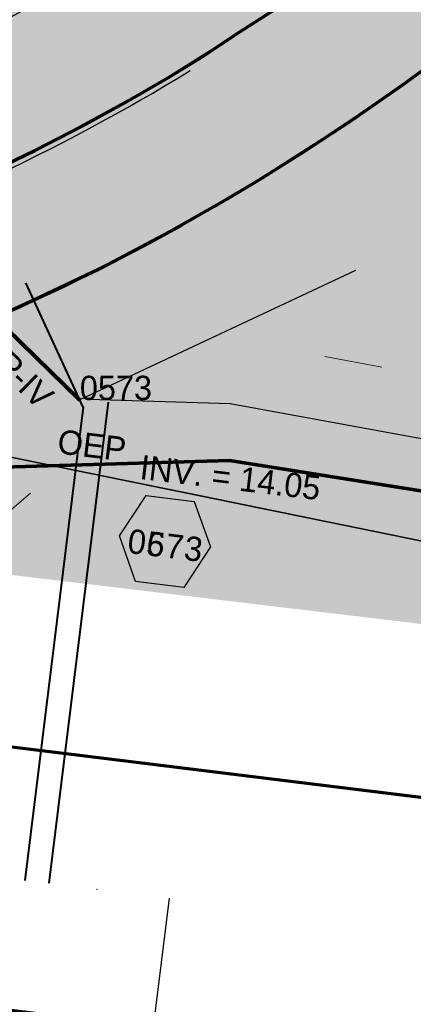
# Model space of a CAD drawing. Extents: x 1160024 to 2574774, y 200346 to 1150377.
# Tile 39 of 118: x 2483006 to 2483087, y 365908 to 366112. Entities that reach past the tile are written whole.
import ezdxf
from ezdxf.enums import TextEntityAlignment as Align

# ---------------------------------------------------------------- set-up
doc = ezdxf.new("R2010")
doc.units = 0
doc.header["$MEASUREMENT"] = 0
for name, color, linetype, lineweight in [('Exist Plan Preparation Watershed Blue', 5, 'Continuous', 30), ('Prop Drainage Structure Box Number Symbol CELL', 9, 'Continuous', 30), ('Prop Drainage Structure Drop Inlet Grate 2 Wide Slots and Sag Grates 840 22 Label', 9, 'Continuous', 30), ('Prop Drainage Structure Pipe RCP 30in Class IV', 9, 'Continuous', 211), ('Prop Drainage Structure Pipe RCP 30in Class IV Label', 9, 'Continuous', 30), ('Prop Drainage Structure Pipe Stub Out CELL', 9, 'Continuous', 30), ('Prop Drainage Structure Tops and Inverts LABEL', 1, 'Continuous', 30), ('Prop Earthen Structure Ditch Flow Line', 6, 'Rdy Ditch Special Prp', 30), ('Prop Plan Preparation Grade to Drain Arrows CELL', 7, 'Continuous', 13), ('Prop Plan Preparation Watershed Pre Construction', 131, 'Continuous', 30)]:
    doc.layers.add(name, color=color, linetype=linetype, lineweight=lineweight)
for name, color, linetype, lineweight, plot in [('Scratch_Level_5', 6, 'Continuous', 0, False), ('Scratch_Level_6', 30, 'Continuous', 0, False), ('Scratch_Level_7', 9, 'Continuous', 0, False), ('Scratch_Level_8', 171, 'Continuous', 0, False)]:
    doc.layers.add(name, color=color, linetype=linetype, lineweight=lineweight, plot=plot)
doc.styles.add('Style-font001', font='font001.shx')
doc.styles.add('Style-font041', font='font041.shx')
doc.styles.add('Style-GEOMETRICFUTURA_211_M_L', font='GEOMETRICFUTURA_211_M_L.shx')
doc.linetypes.add('Rdy Ditch Special Prp', pattern='A,0.55,-0.2,[22,dgnlstyle-RdylsE.shx,S=0.001111,R=0,X=0,Y=0],-0.2,0.55', length=1.5)

# ---------------------------------------------------------------- blocks, each defined once
blk = doc.blocks.new('PROP TERMINATOR ARROW_212')
at = {"layer": 'Prop Plan Preparation Grade to Drain Arrows CELL', "extrusion": (0, 0, -1)}
blk.add_solid([(5.71, 0.95), (0, 0), (5, 0), (5.71, -0.95)], dxfattribs=at)
blk = doc.blocks.new('PROP PLAN PREPARATION GRADE TO DRAIN ARROWS_52')
at = {"layer": 'Prop Plan Preparation Grade to Drain Arrows CELL'}
blk.add_line((-7, 0), (5, 0), dxfattribs=at)
blk.add_blockref('PROP TERMINATOR ARROW_212', (5, 0), dxfattribs=at)
blk = doc.blocks.new('PROP TERMINATOR ARROW_230')
at = {"layer": 'Prop Plan Preparation Grade to Drain Arrows CELL'}
blk.add_solid([(-5.71, 0.95), (0, 0), (-5, 0), (-5.71, -0.95)], dxfattribs=at)
blk = doc.blocks.new('PROP PLAN PREPARATION GRADE TO DRAIN ARROWS_60')
at = {"layer": 'Prop Plan Preparation Grade to Drain Arrows CELL'}
blk.add_line((-7, 0), (5, 0), dxfattribs=at)
blk.add_blockref('PROP TERMINATOR ARROW_230', (5, 0), dxfattribs=at)
blk = doc.blocks.new('PROP DRAINAGE STRUCTURE BOX NUMBER SYMBOL_69')
at = {"layer": 'Scratch_Level_7', "flags": 128}
blk.add_lwpolyline([(-5, 8.94), (5, 8.94), (9.47, 0), (5, -8.94), (-5, -8.94), (-9.47, 0), (-5, 8.94)], dxfattribs=at)
at = {"layer": 'Scratch_Level_7', "insert": (0.25, -0.83), "char_height": 5, "attachment_point": 5, "line_spacing_factor": 0.6, "style": 'Style-GEOMETRICFUTURA_211_M_L'}
blk.add_mtext('\\T1.051;0573', dxfattribs=at)
blk = doc.blocks.new('PROP DRAINAGE STRUCTURE BOX NUMBER SYMBOL_198')
at = {"layer": 'Prop Drainage Structure Box Number Symbol CELL', "flags": 128}
blk.add_lwpolyline([(-5, 8.94), (5, 8.94), (9.47, 0), (5, -8.94), (-5, -8.94), (-9.47, 0), (-5, 8.94)], dxfattribs=at)
at = {"layer": 'Prop Drainage Structure Box Number Symbol CELL', "insert": (0.25, -0.83), "char_height": 5, "attachment_point": 5, "line_spacing_factor": 0.6, "style": 'Style-GEOMETRICFUTURA_211_M_L'}
blk.add_mtext('\\T1.051;0673', dxfattribs=at)
blk = doc.blocks.new('PROP DRAINAGE STRUCTURE PIPE STUB OUT_10')
at = {"layer": 'Prop Drainage Structure Pipe Stub Out CELL', "flags": 128}
blk.add_lwpolyline([(-0.02, 0), (0, 0.02), (0.02, 0), (0, -0.02), (-0.02, 0)], dxfattribs=at)
at = {"layer": 'Prop Drainage Structure Pipe Stub Out CELL', "style": 'Style-font001'}
blk.add_text('SO', height=0.0104, dxfattribs=at).set_placement((0, 0), align=Align.MIDDLE_CENTER)

msp = doc.modelspace()

# ---------------------------------------------------------------- hatches: boundary and pattern name
at = {"layer": 'Scratch_Level_6'}
msp.add_hatch(color=256, dxfattribs=at).paths.add_polyline_path([(2483721.98, 365909.88), (2483546.8, 365927.24), (2483367.18, 365953.59), (2483252.8, 365967.27), (2483075.57, 365988.47), (2482885.08, 366011.26), (2482880.97, 366081.83), (2482929.15, 366106.71), (2482966.96, 366131.02), (2482987.28, 366157.32), (2483031.5, 366191.41), (2483081.26, 366218.97), (2483108.54, 366250.27), (2483220.18, 366344.4), (2483343.72, 366408.27), (2483468.57, 366411.46), (2483535.49, 366392), (2483613, 366363.43), (2483686.88, 366313.33), (2483728.72, 366244.73), (2483747.22, 366184.86), (2483747.07, 366108.25), (2483730.27, 365971.7)])

# ---------------------------------------------------------------- linework, layer by layer
msp.add_arc((2482818.09, 366465.74), 427.33, 275.7181, 301.4263)
at = {"layer": 'Exist Plan Preparation Watershed Blue', "color": 5, "linetype": 'Continuous', "lineweight": 70, "flags": 128}
for points in [[(2483095.21, 366105.78), (2483084.68, 366098.12), (2483074.86, 366091.28), (2483068.29, 366086.94), (2483055.71, 366078.89), (2483048.52, 366074.57), (2483036.64, 366067.81), (2483023.89, 366061.09), (2483014.49, 366056.42), (2483001.26, 366050.33), (2482978.52, 366067.57), (2482977.65, 366070.54), (2482977.65, 366070.54), (2482974.26, 366069.18), (2482986.39, 366074.19), (2482994.81, 366077.9), (2483008.83, 366084.6), (2483018.63, 366089.61), (2483027.6, 366094.6), (2483036.44, 366099.7), (2483043.53, 366103.98), (2483050.34, 366108.61), (2483059.12, 366114.15)], [(2483096.86, 366107.01), (2483085.03, 366098.35), (2483074.29, 366090.89), (2483063.71, 366083.91), (2483054.36, 366078.07), (2483045.9, 366073.03), (2483039.15, 366069.19), (2483032.38, 366065.5), (2483022.09, 366060.16), (2483005.8, 366052.37), (2482990.74, 366045.85), (2482981.09, 366042.01), (2482964.99, 366036.17), (2482965.49, 366035.4), (2482965.49, 366035.4), (2482976.47, 366018.55), (2483049, 366020.62), (2483097.13, 366013.01)]]:
    msp.add_lwpolyline(points, dxfattribs=at)
for points in [[(2482976.47, 366018.55), (2482978.88, 365964.66), (2483061.04, 365954.55), (2483196.11, 365937.93), (2483322.03, 365922.35), (2483310.13, 365964.2), (2483281.98, 365996.8), (2483237.49, 365991.43), (2483195.28, 365999.78), (2483161.61, 366004.96), (2483146.76, 366006.88), (2483097.13, 366013.01), (2483049, 366020.62), (2482976.47, 366018.55)], [(2483439.35, 365907.02), (2483422.03, 365882.26), (2483429.83, 365853.82), (2483309.19, 365869.59), (2483187.8, 365884.55), (2483012.9, 365906.06), (2482871.97, 365923.41), (2482848.82, 365926.26), (2482726.79, 365941.27), (2482737, 365952.17), (2482740.17, 365977.85), (2482734.42, 365994.5), (2482854.48, 365979.97), (2483061.04, 365954.55), (2483283.7, 365927.16), (2483322.03, 365922.35), (2483368.5, 365916.45), (2483439.35, 365907.02)]]:
    msp.add_lwpolyline(points, close=True, dxfattribs=at)
at = {"layer": 'Prop Drainage Structure Pipe RCP 30in Class IV'}
msp.add_line((2483018.14, 366033.13), (2482980.04, 366070.29), dxfattribs=at)
at = {"layer": 'Prop Earthen Structure Ditch Flow Line', "linetype": 'Rdy Ditch Special Prp', "ltscale": 50}
msp.add_line((2483074.99, 366059.86), (2483018.11, 366033.16), dxfattribs=at)
at = {"layer": 'Prop Earthen Structure Ditch Flow Line', "linetype": 'Rdy Ditch Special Prp', "ltscale": 50, "flags": 128}
msp.add_lwpolyline([(2483245.93, 365994.01), (2483197.69, 366006.45), (2483122.04, 366018.97), (2483049.13, 366032.31), (2483019.89, 366033.25)], dxfattribs=at)
at = {"layer": 'Prop Plan Preparation Watershed Pre Construction', "color": 200, "flags": 128}
for points in [[(2483102.1, 366146.42), (2483083.32, 366131.63), (2483070.28, 366121.97), (2483048.61, 366107.44), (2483033.54, 366098.03), (2483010.61, 366085.51), (2482994.62, 366077.82), (2482968.33, 366095.42), (2482988.5, 366104.64), (2483002.68, 366111.53), (2483015.56, 366118.54), (2483028.89, 366126.33), (2483042.37, 366135.11), (2483056.55, 366144.73), (2483074.02, 366158.17), (2483088.39, 366169.44)], [(2482996.91, 366112.41), (2482989.53, 366106.46), (2482980.04, 366098.63), (2482972.67, 366093.03), (2482964.9, 366087.65), (2482954.65, 366080.49), (2482949.84, 366077.74), (2482941.8, 366072.91), (2482937.17, 366070.26), (2482932.11, 366067.89), (2482922.54, 366063.2), (2482917.93, 366061.02), (2482912.14, 366058.54), (2482904.5, 366055.72), (2482927.74, 366030.14), (2482955.03, 366031.32), (2483043.69, 366013.31), (2483182.91, 365984.78)], [(2482642.9, 366006), (2482797.14, 365987.03), (2482823.28, 366018.85), (2482834.92, 366026.54), (2482865.73, 366037.89), (2482904.5, 366055.72), (2482927.74, 366030.14), (2482927.74, 366030.14), (2482955.03, 366031.32), (2483182.91, 365984.78), (2483216.08, 365971.52), (2483310.13, 365964.2), (2483322.03, 365922.35), (2483368.5, 365916.45), (2483570.4, 365888.4)]]:
    msp.add_lwpolyline(points, dxfattribs=at)
for points in [[(2482122.74, 366066.82), (2482118.36, 366011.95), (2482871.97, 365923.41), (2482842.89, 365880.62), (2483010.79, 365865.86), (2483048.19, 365861.65), (2483192.34, 365847.94), (2483296.51, 365836.9), (2483403.77, 365823.28), (2483605.26, 365797.14), (2483756.63, 365775.55), (2483838.82, 365763.53), (2483952.78, 365744.85), (2484040.14, 365724.59), (2484096.61, 365715.8), (2484109.76, 365800.29), (2483919.06, 365832.3), (2483715.34, 365866), (2483439.35, 365907.02), (2483368.5, 365916.45), (2482482.15, 366025.78), (2482293.49, 366048), (2482122.74, 366066.82)], [(2482823.28, 366018.85), (2482797.14, 365987.03), (2482908.27, 365973.22), (2483038.13, 365957.37), (2483199.47, 365937.52), (2483308.94, 365923.97), (2483322.03, 365922.35), (2483310.13, 365964.2), (2483236.44, 365968.97), (2483216.08, 365971.52), (2483182.91, 365984.78), (2482955.03, 366031.32), (2482927.74, 366030.14), (2482904.5, 366055.72), (2482868.35, 366039.08), (2482834.92, 366026.54), (2482823.28, 366018.85), (2482823.28, 366018.85)]]:
    msp.add_lwpolyline(points, close=True, dxfattribs=at)
at = {"layer": 'Scratch_Level_5', "lineweight": 40}
for p, q in [((2483018.82, 366031.66), (2483006.97, 366057.3)), ((2483023.99, 366032.7), (2483011.77, 365933.41)), ((2483018.82, 366031.66), (2483006.81, 365934.02))]:
    msp.add_line(p, q, dxfattribs=at)
at = {"layer": 'Scratch_Level_5', "lineweight": 30}
for p in [(2483025.49, 365840.17), (2483036.59, 365930.36)]:
    msp.add_line(p, (2483036.59, 365930.36), dxfattribs=at)
at = {"layer": 'Scratch_Level_6'}
msp.add_point((2483021.7, 365932.19), dxfattribs=at)

# ---------------------------------------------------------------- block references
at = {"layer": 'Prop Drainage Structure Box Number Symbol CELL', "rotation": 353.0022961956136}
msp.add_blockref('PROP DRAINAGE STRUCTURE BOX NUMBER SYMBOL_198', (2483035.69, 366003.96), dxfattribs=at)
at = {"layer": 'Prop Drainage Structure Pipe Stub Out CELL', "rotation": 200}
msp.add_blockref('PROP DRAINAGE STRUCTURE PIPE STUB OUT_10', (2483018.14, 366033.13), dxfattribs=at)
at = {"layer": 'Prop Plan Preparation Grade to Drain Arrows CELL'}
for name, p, rotation in [('PROP PLAN PREPARATION GRADE TO DRAIN ARROWS_52', (2483073.53, 366041.19), 169.2098504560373), ('PROP PLAN PREPARATION GRADE TO DRAIN ARROWS_60', (2483004.15, 366010.66), 40.15819902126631)]:
    msp.add_blockref(name, p, dxfattribs=dict(at, rotation=rotation))
at = {"layer": 'Scratch_Level_7', "rotation": 353.0022961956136}
msp.add_blockref('PROP DRAINAGE STRUCTURE BOX NUMBER SYMBOL_69', (2483035.69, 366003.96), dxfattribs=at)

# ---------------------------------------------------------------- texts
at = {"layer": 'Prop Drainage Structure Drop Inlet Grate 2 Wide Slots and Sag Grates 840 22 Label', "style": 'Style-GEOMETRICFUTURA_211_M_L'}
msp.add_text('OEP', height=5, rotation=353.0023, dxfattribs=at).set_placement((2483020.63, 366023.77), align=Align.MIDDLE_CENTER)
at = {"layer": 'Prop Drainage Structure Pipe RCP 30in Class IV Label', "style": 'Style-GEOMETRICFUTURA_211_M_L'}
msp.add_text('30" RCP-IV', height=5, rotation=315.7159, dxfattribs=at).set_placement((2482999.11, 366044.71), align=Align.MIDDLE_CENTER)
at = {"layer": 'Prop Drainage Structure Tops and Inverts LABEL', "insert": (2483030.92, 366021.82), "char_height": 5, "attachment_point": 1, "rotation": 353.2393, "line_spacing_factor": 0.6, "style": 'Style-GEOMETRICFUTURA_211_M_L'}
msp.add_mtext('INV. = 14.05', dxfattribs=at)
at = {"layer": 'Scratch_Level_8', "linetype": 'Continuous', "style": 'Style-font041'}
msp.add_text('0573', height=5, dxfattribs=at).set_placement((2483018.14, 366038.13), align=Align.TOP_LEFT)

doc.saveas('drawing.dxf')
